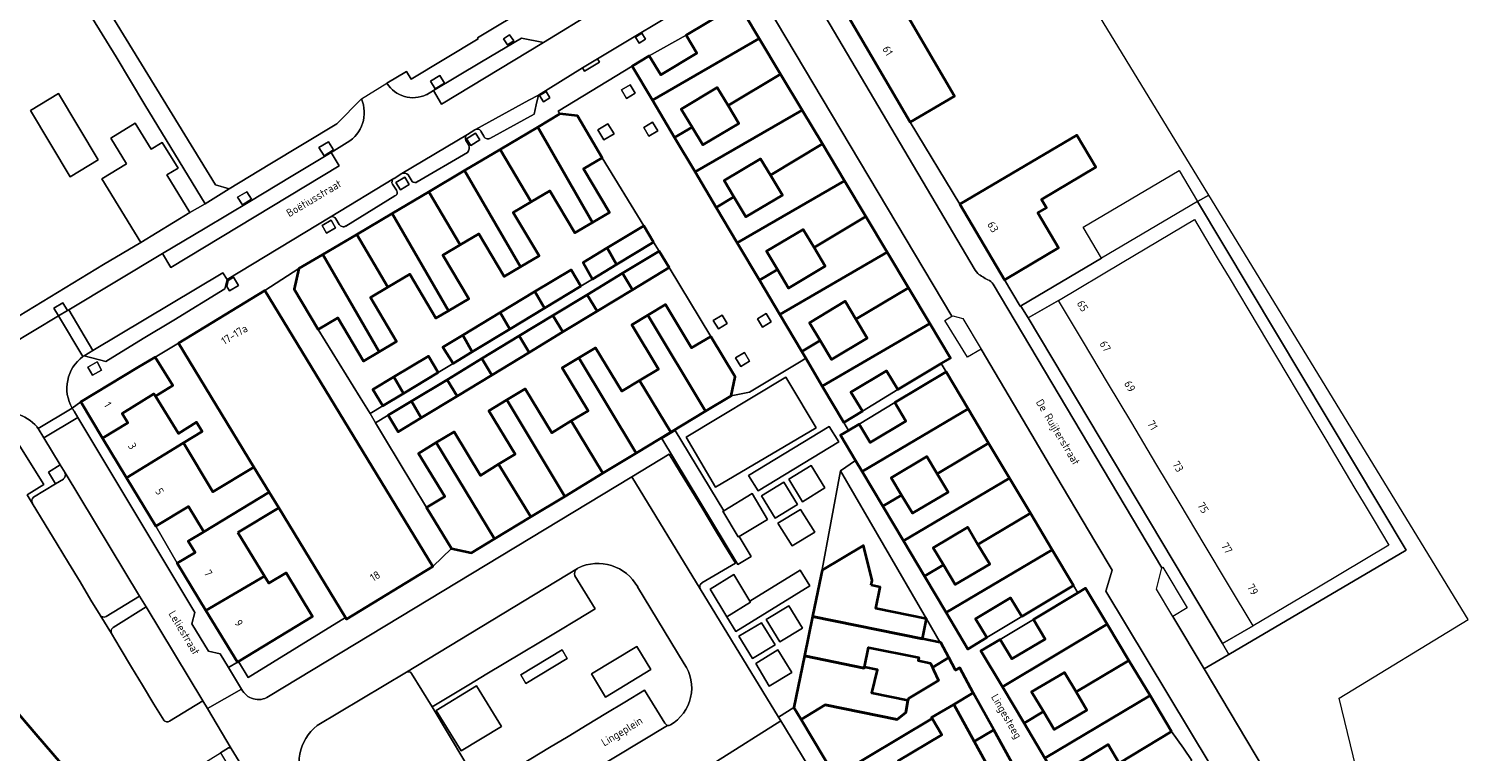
# Model space of a CAD drawing. Header units: metres. Extents: x 129909 to 134295, y 430065 to 433784.
# Tile 17 of 21: x 134040 to 134206, y 433129 to 433211. Entities that reach past the tile are written whole.
import ezdxf
from ezdxf.enums import TextEntityAlignment as Align

# ---------------------------------------------------------------- set-up
doc = ezdxf.new("R2010")
doc.units = ezdxf.units.M
for name, color, linetype, lineweight in [('B-XX-OG-BEBOUWING-GV', 7, 'Continuous', 35), ('B-XX-OG-BEBOUWING-T18', 10, 'Continuous', 18), ('B-XX-OG-TERREIN_CULTUURSCHEIDING-GV', 7, 'Continuous', 18), ('B-XX-OG-TOPOGRAFIE-T18', 10, 'Continuous', 18), ('B-XX-OG-WEG-GV', 7, 'Continuous', 18)]:
    doc.layers.add(name, color=color, linetype=linetype, lineweight=lineweight)
doc.styles.add('NLCS-ISO-M-T18', font='NLCS-ISO.ttf', dxfattribs={"height": 1.8})

msp = doc.modelspace()

# ---------------------------------------------------------------- linework, layer by layer
at = {"layer": 'B-XX-OG-BEBOUWING-GV', "color": 253}
for points in [[(134138.34, 433216.42), (134136.41, 433215.29), (134135.89, 433216.13), (134132.7, 433214.35), (134140.64, 433200.76), (134145.75, 433203.75)], [(134123.33, 433210.37), (134121.69, 433213.11), (134119.69, 433213.59), (134114.95, 433210.75), (134116.18, 433208.68), (134112.04, 433206.21), (134110.73, 433208.4), (134108.76, 433207.2), (134111.08, 433203.31)], [(134119.77, 433202.68), (134125.78, 433206.28), (134123.33, 433210.37), (134111.08, 433203.31), (134113.63, 433199.01), (134115.64, 433200.21), (134114.4, 433202.27), (134118.53, 433204.74)], [(134128.27, 433202.13), (134125.78, 433206.28), (134119.77, 433202.68), (134120.99, 433200.63), (134116.87, 433198.16), (134115.64, 433200.21), (134113.63, 433199.01), (134115.98, 433195.06)], [(134100.48, 433201.72), (134097.94, 433200.21), (134104.22, 433189.26), (134106.15, 433190.41), (134103.18, 433195.41), (134105.34, 433196.69), (134102.49, 433201.5)], [(134124.62, 433194.7), (134130.58, 433198.27), (134128.27, 433202.13), (134115.98, 433195.06), (134118.4, 433190.98), (134120.43, 433192.2), (134119.31, 433194.07), (134123.5, 433196.58)], [(134097.94, 433200.21), (134093.63, 433197.65), (134097.18, 433191.63), (134099.32, 433192.9), (134102.19, 433188.06), (134104.22, 433189.26)], [(134146.35, 433191.35), (134151.48, 433182.68), (134151.63, 433182.77), (134157.68, 433186.35), (134155.31, 433190.35), (134156.28, 433190.93), (134155.7, 433191.91), (134161.95, 433195.61), (134159.77, 433199.29)], [(134093.63, 433197.65), (134089.55, 433195.23), (134095.96, 433184.16), (134098.09, 433185.42), (134095.13, 433190.41), (134097.18, 433191.63)], [(134133.11, 433194.04), (134130.58, 433198.27), (134124.62, 433194.7), (134125.99, 433192.41), (134121.81, 433189.91), (134120.43, 433192.2), (134118.4, 433190.98), (134120.82, 433186.91)], [(134089.55, 433195.23), (134085.44, 433192.79), (134089.04, 433186.68), (134091.17, 433187.95), (134094.08, 433183.04), (134095.96, 433184.16)], [(134085.44, 433192.79), (134081.24, 433190.3), (134087.7, 433179.12), (134090.01, 433180.49), (134087.04, 433185.5), (134089.04, 433186.68)], [(134129.62, 433186.38), (134135.57, 433189.94), (134133.11, 433194.04), (134120.82, 433186.91), (134123.36, 433182.63), (134125.42, 433183.87), (134124.18, 433185.95), (134128.37, 433188.46)], [(134081.24, 433190.3), (134077.17, 433187.89), (134080.73, 433181.83), (134083.26, 433183.33), (134086.26, 433178.27), (134087.7, 433179.12)], [(134138.01, 433185.85), (134135.57, 433189.94), (134129.62, 433186.38), (134130.89, 433184.24), (134126.7, 433181.73), (134125.42, 433183.87), (134123.36, 433182.63), (134125.71, 433178.68)], [(134077.17, 433187.89), (134073.29, 433185.59), (134079.75, 433174.42), (134081.74, 433175.6), (134078.74, 433180.65), (134080.73, 433181.83)], [(134111.22, 433187.01), (134110.09, 433188.88), (134105.89, 433186.34), (134106.98, 433184.44)], [(134105.89, 433186.34), (134103.13, 433184.67), (134104.22, 433182.77), (134106.98, 433184.44)], [(134112.99, 433184.09), (134111.85, 433185.97), (134107.65, 433183.43), (134108.79, 433181.54)], [(134134.42, 433178.16), (134140.46, 433181.77), (134138.01, 433185.85), (134125.71, 433178.68), (134128.22, 433174.45), (134130.32, 433175.7), (134129.09, 433177.76), (134133.2, 433180.22)], [(134073.29, 433185.59), (134070.54, 433183.96), (134069.99, 433181.62), (134072.74, 433176.97), (134075.01, 433178.31), (134077.95, 433173.35), (134079.75, 433174.42)], [(134102.88, 433181.96), (134101.76, 433183.84), (134097.6, 433181.33), (134098.7, 433179.43)], [(134108.79, 433181.54), (134107.65, 433183.43), (134103.59, 433180.97), (134104.74, 433179.08)], [(134056.71, 433175.41), (134065.38, 433161.17), (134067.12, 433158.32), (134068.23, 433156.5), (134075.89, 433143.91), (134075.99, 433143.75), (134085.91, 433149.79), (134066.63, 433181.44)], [(134098.7, 433179.43), (134097.6, 433181.33), (134093.62, 433178.91), (134094.73, 433177.03)], [(134104.74, 433179.08), (134103.59, 433180.97), (134099.68, 433178.6), (134100.82, 433176.71)], [(134142.91, 433177.68), (134140.46, 433181.77), (134134.42, 433178.16), (134135.73, 433175.98), (134131.62, 433173.52), (134130.32, 433175.7), (134128.22, 433174.45), (134128.67, 433173.69), (134130.57, 433170.49)], [(134117.77, 433176.19), (134115.58, 433174.86), (134112.57, 433179.84), (134110.55, 433178.62), (134117.19, 433167.61), (134120.1, 433169.37), (134120.58, 433171.55)], [(134094.73, 433177.03), (134093.62, 433178.91), (134089.33, 433176.32), (134090.42, 433174.42)], [(134100.82, 433176.71), (134099.68, 433178.6), (134095.8, 433176.24), (134096.95, 433174.35)], [(134110.55, 433178.62), (134108.72, 433177.51), (134111.79, 433172.44), (134109.6, 433171.11), (134113.21, 433165.2), (134117.19, 433167.61)], [(134142.91, 433177.68), (134130.57, 433170.49), (134133.06, 433166.3), (134135.17, 433167.59), (134133.86, 433169.79), (134137.94, 433172.23), (134139.23, 433170.08), (134144.21, 433173.06), (134145.29, 433173.7)], [(134089.33, 433176.32), (134087.05, 433174.94), (134088.23, 433173.09), (134090.42, 433174.42)], [(134096.95, 433174.35), (134095.8, 433176.24), (134091.51, 433173.64), (134092.65, 433171.75)], [(134109.6, 433171.11), (134107.58, 433169.89), (134104.56, 433174.88), (134102.63, 433173.71), (134109.22, 433162.78), (134113.21, 433165.2)], [(134054.08, 433169.31), (134056.07, 433170.54), (134054.04, 433173.81), (134052.09, 433172.64), (134045.51, 433168.67), (134048.01, 433164.51), (134050.93, 433166.28), (134050.27, 433167.34), (134053.91, 433169.59)], [(134086.5, 433172.04), (134085.39, 433173.93), (134081.42, 433171.53), (134082.52, 433169.63)], [(134092.65, 433171.75), (134091.51, 433173.64), (134087.53, 433171.22), (134088.68, 433169.34)], [(134102.63, 433173.71), (134100.73, 433172.56), (134103.7, 433167.66), (134101.75, 433166.48), (134105.41, 433160.48), (134109.22, 433162.78)], [(134081.42, 433171.53), (134079.03, 433170.08), (134080.15, 433168.2), (134082.52, 433169.63)], [(134088.68, 433169.34), (134087.53, 433171.22), (134083.44, 433168.74), (134084.58, 433166.85)], [(134147.29, 433167.88), (134144.77, 433172.11), (134138.88, 433168.6), (134140.16, 433166.45), (134136.06, 433164), (134134.79, 433166.12), (134133.59, 433165.4), (134132.67, 433164.84), (134134.38, 433161.96), (134135.13, 433160.7)], [(134054.08, 433169.31), (134053.91, 433169.59), (134050.27, 433167.34), (134050.93, 433166.28), (134048.01, 433164.51), (134050.75, 433159.96), (134057.29, 433163.97), (134059.45, 433165.29), (134058.8, 433166.34), (134056.72, 433165.06)], [(134101.75, 433166.48), (134099.53, 433165.13), (134096.48, 433170.17), (134094.37, 433168.9), (134101.04, 433157.83), (134105.41, 433160.48)], [(134083.44, 433168.74), (134080.78, 433167.14), (134081.92, 433165.24), (134084.58, 433166.85)], [(134094.37, 433168.9), (134092.33, 433167.66), (134095.35, 433162.67), (134093.45, 433161.52), (134097.14, 433155.47), (134101.04, 433157.83)], [(134143.76, 433160.41), (134149.65, 433163.92), (134147.29, 433167.88), (134135.13, 433160.7), (134137.52, 433156.69), (134139.67, 433157.97), (134138.48, 433159.96), (134142.57, 433162.4)], [(134093.45, 433161.52), (134091.35, 433160.24), (134088.33, 433165.23), (134086.3, 433164), (134092.97, 433152.94), (134097.14, 433155.47)], [(134057.29, 433163.97), (134050.75, 433159.96), (134054.11, 433154.39), (134057.88, 433156.66), (134059.63, 433153.76), (134067.12, 433158.32), (134065.38, 433161.17), (134060.68, 433158.34)], [(134086.3, 433164), (134084.26, 433162.76), (134087.26, 433157.81), (134085.19, 433156.56), (134088.05, 433151.85), (134090.33, 433151.34), (134092.97, 433152.94)], [(134152.05, 433159.9), (134149.65, 433163.92), (134143.76, 433160.41), (134145, 433158.32), (134140.92, 433155.89), (134139.67, 433157.97), (134137.52, 433156.69), (134139.89, 433152.71)], [(134148.43, 433152.32), (134154.44, 433155.9), (134152.05, 433159.9), (134139.89, 433152.71), (134142.3, 433148.66), (134144.47, 433149.96), (134143.28, 433151.94), (134147.25, 433154.3)], [(134063.55, 433153.69), (134068.23, 433156.5), (134067.12, 433158.32), (134059.63, 433153.76), (134057.85, 433152.68), (134058.63, 433151.39), (134056.59, 433150.16), (134059.88, 433144.73), (134066.59, 433148.67)], [(134156.94, 433151.69), (134154.44, 433155.9), (134148.43, 433152.32), (134149.78, 433150.06), (134145.82, 433147.7), (134144.47, 433149.96), (134142.3, 433148.66), (134144.77, 433144.5)], [(134136.17, 433147.64), (134136.28, 433148.18), (134135.3, 433152.2), (134130.54, 433149.35), (134130.43, 433148.81), (134129.45, 433144.03), (134142.07, 433141.47), (134142.54, 433143.78), (134136.72, 433144.97), (134137.22, 433147.42)], [(134153.45, 433144.05), (134159.39, 433147.6), (134156.94, 433151.69), (134144.77, 433144.5), (134147.27, 433140.31), (134149.45, 433141.64), (134148.16, 433143.79), (134152.17, 433146.19)], [(134066.59, 433148.67), (134059.88, 433144.73), (134063.48, 433138.8), (134063.6, 433138.87), (134072.11, 433144.04), (134069.07, 433149.05), (134067.09, 433147.85)], [(134163.26, 433143.15), (134160.78, 433147.29), (134159.89, 433146.75), (134154.8, 433143.7), (134156.14, 433141.46), (134152.31, 433139.17), (134150.96, 433141.41), (134148.77, 433140.1), (134151.23, 433135.97)], [(134144.09, 433141.07), (134142.07, 433141.47), (134129.45, 433144.03), (134128.53, 433139.52), (134135.39, 433138.11), (134135.42, 433138.24), (134135.88, 433140.5), (134141.63, 433139.32), (134141.56, 433138.98), (134142.97, 433138.7), (134143.2, 433138.2), (134145.08, 433139.33), (134144.17, 433141.05)], [(134165.74, 433139), (134163.26, 433143.15), (134151.23, 433135.97), (134153.71, 433131.8), (134155.93, 433133.13), (134154.58, 433135.38), (134158.34, 433137.63), (134159.69, 433135.38)], [(134135.42, 433138.24), (134135.39, 433138.11), (134128.53, 433139.52), (134127.32, 433133.6), (134128.13, 433132.24), (134130.9, 433133.9), (134139.17, 433132.21), (134140.14, 433133.02), (134140.4, 433134.41), (134136.27, 433135.25), (134136.91, 433137.94)], [(134128.13, 433132.24), (134132.05, 433125.69), (134143.18, 433132.32), (134143.11, 433132.44), (134145.65, 433133.96), (134147.89, 433135.3), (134146.34, 433138.17), (134145.85, 433137.88), (134145.08, 433139.33), (134143.2, 433138.2), (134143.34, 433137.91), (134143.89, 433136.7), (134140.44, 433134.64), (134140.4, 433134.41), (134140.14, 433133.02), (134139.17, 433132.21), (134130.9, 433133.9)], [(134168.16, 433134.96), (134165.74, 433139), (134159.69, 433135.38), (134160.93, 433133.31), (134157.17, 433131.06), (134155.93, 433133.13), (134153.71, 433131.8), (134156.11, 433127.77)], [(134147.89, 433135.3), (134145.65, 433133.96), (134148, 433129.7), (134150.23, 433131.04)], [(134170.63, 433130.83), (134168.16, 433134.96), (134156.11, 433127.77), (134158.57, 433123.62), (134160.83, 433124.95), (134159.56, 433127.07), (134163.35, 433129.34), (134164.61, 433127.23)], [(134143.18, 433132.32), (134132.05, 433125.69), (134134.48, 433121.62), (134140.58, 433125.27), (134139.26, 433127.48), (134144.28, 433130.48)], [(134150.23, 433131.04), (134148, 433129.7), (134150.26, 433125.6), (134152.54, 433126.85)]]:
    msp.add_lwpolyline(points, close=True, dxfattribs=at)
msp.add_lwpolyline([(134023.73, 433135.57), (134020.96, 433133.2), (134020.89, 433133.49), (134018.14, 433132.88), (134018.24, 433132.46), (134014.59, 433133.7), (134005.48, 433136.71), (134002.03, 433133.78), (134002.11, 433133.69), (134001.98, 433133.61), (134005.95, 433127.2), (134010.67, 433119.43), (134011.61, 433117.92), (134016.95, 433109.23), (134020.03, 433104.24), (134032.35, 433114.57), (134033.92, 433112.74), (134034.35, 433112.24), (134037.62, 433115.04), (134043.58, 433120.16), (134046.88, 433122.99), (134040.41, 433130.52), (134037.54, 433133.87), (134037.73, 433134.03)], dxfattribs=at)
at = {"layer": 'B-XX-OG-TERREIN_CULTUURSCHEIDING-GV', "color": 253}
for points in [[(134023.8, 433250), (134049.59, 433208.25), (134052.85, 433202.77), (134059.77, 433191.4), (134062.52, 433193.12), (134060.99, 433193.59), (134026.38, 433250)], [(134038.46, 433178.53), (134048.12, 433184.43), (134052.39, 433186.96), (134047.95, 433194.25), (134050.77, 433195.97), (134048.96, 433198.94), (134051.76, 433200.65), (134053.58, 433197.66), (134054.87, 433198.44), (134056.67, 433195.5), (134055.39, 433194.72), (134058.03, 433190.39), (134059.77, 433191.4), (134052.85, 433202.77), (134049.59, 433208.25), (134023.8, 433250)], [(134026.38, 433250), (134060.99, 433193.59), (134062.52, 433193.12), (134067.22, 433195.95), (134074.87, 433200.58), (134077.7, 433203.46), (134080.63, 433205.23), (134082.88, 433206.58), (134083.4, 433205.72), (134091.1, 433210.34), (134091.02, 433210.46), (134097.22, 433214.15)], [(134138.34, 433216.42), (134145.75, 433203.75), (134140.64, 433200.76), (134146.35, 433191.35), (134159.77, 433199.29), (134161.95, 433195.61), (134155.7, 433191.91), (134156.28, 433190.93), (134155.31, 433190.35), (134157.68, 433186.35), (134151.63, 433182.77), (134151.48, 433182.68), (134153.28, 433179.64), (134153.33, 433179.67), (134153.42, 433179.72), (134162.61, 433185.16), (134160.5, 433188.72), (134171.51, 433195.23), (134173.62, 433191.66), (134174.91, 433192.41), (134151.2, 433231.24)], [(134204.64, 433143.71), (134174.91, 433192.41), (134173.62, 433191.66), (134197.53, 433151.66), (134177.21, 433139.7), (134177.12, 433139.64), (134174.36, 433138.02), (134185.12, 433119.98)], [(134039.96, 433157.05), (134039.36, 433157.99), (134041.29, 433159.18), (134038.15, 433164.2), (134036.27, 433163.07), (134022.01, 433154.28), (133997.78, 433139.46), (133996.4, 433138.61), (133997.7, 433136.49), (134000.42, 433132.04), (134004.62, 433125.23), (134006.85, 433121.51), (134018.17, 433103.18), (134019.06, 433101.75), (134055.87, 433124.86), (134061.53, 433128.39), (134062.45, 433128.96)], [(134043.15, 433161.46), (134041.83, 433160.61), (134042.62, 433159.27), (134043.52, 433159.82)], [(134043.71, 433160.54), (134043.15, 433161.46)], [(134055.03, 433132.15), (134053.91, 433134), (134052.61, 433136.16), (134051.35, 433138.24), (134050.05, 433140.4), (134049.04, 433142.09), (134047.74, 433144.2), (134046.69, 433145.93), (134045.43, 433148.01), (134044.11, 433150.19), (134042.81, 433152.34), (134041.45, 433154.6), (134039.96, 433157.05)], [(134102.55, 433149.6), (134102.48, 433149.56)], [(134102.19, 433148.7), (134104.51, 433144.93), (134102.37, 433143.64), (134100.34, 433142.41), (134098.24, 433141.15), (134096.07, 433139.84), (134094.07, 433138.64), (134092.11, 433137.46), (134090.02, 433136.2), (134087.92, 433134.94), (134085.83, 433133.68), (134091.46, 433124.28), (134092.77, 433125.07), (134094.9, 433126.36), (134097.13, 433127.71), (134099.28, 433129), (134101.41, 433130.29), (134103.6, 433131.61)], [(134114.73, 433138.63), (134109.39, 433147.44)], [(134189.58, 433082.92), (134199.52, 433071.07), (134200.49, 433070.11), (134202, 433067.65), (134206.35, 433066.78), (134189.87, 433134.69), (134204.64, 433143.71)], [(134037.73, 433134.03), (134037.54, 433133.87), (134040.41, 433130.52), (134046.88, 433122.99), (134043.58, 433120.16), (134037.62, 433115.04), (134034.35, 433112.24), (134033.92, 433112.74), (134032.35, 433114.57), (134020.03, 433104.24), (134016.95, 433109.23), (134011.61, 433117.92), (134010.67, 433119.43), (134005.95, 433127.2), (134001.98, 433133.61), (134002.11, 433133.69), (134002.03, 433133.78), (134005.48, 433136.71), (134014.59, 433133.7), (134018.24, 433132.46), (134018.14, 433132.88), (134020.89, 433133.49), (134020.96, 433133.2), (134023.73, 433135.57)], [(134062.78, 433128.9), (134060.06, 433133.47), (134059.53, 433134.37), (134055.71, 433132.04)], [(134103.6, 433131.61), (134105.76, 433132.92), (134107.91, 433134.22), (134110.18, 433135.6), (134112.52, 433131.8)]]:
    msp.add_lwpolyline(points, dxfattribs=at)
for points in [[(134095.18, 433210.1), (134094.71, 433210.8), (134094.01, 433210.33), (134094.48, 433209.63)], [(134109.58, 433209.84), (134110.3, 433210.29), (134109.87, 433210.97), (134109.15, 433210.52)], [(134114.95, 433210.75), (134110.73, 433208.4), (134112.04, 433206.21), (134116.18, 433208.68)], [(134087.23, 433205.25), (134086.7, 433206.13), (134085.64, 433205.49), (134086.17, 433204.61)], [(134098.58, 433203.12), (134099.32, 433203.57), (134098.88, 433204.29), (134098.14, 433203.84)], [(134107.55, 433204.48), (134108.13, 433203.5), (134109.11, 433204.08), (134108.53, 433205.06)], [(134119.77, 433202.68), (134118.53, 433204.74), (134114.4, 433202.27), (134115.64, 433200.21), (134116.87, 433198.16), (134120.99, 433200.63)], [(134044.29, 433194.51), (134047.53, 433196.45), (134042.98, 433204.06), (134039.74, 433202.12)], [(134044.29, 433194.51), (134039.74, 433202.12), (134042.98, 433204.06), (134047.53, 433196.45)], [(134111.1, 433200.77), (134110.11, 433200.17), (134110.69, 433199.18), (134111.69, 433199.79)], [(134052.39, 433186.96), (134058.03, 433190.39), (134055.39, 433194.72), (134056.67, 433195.5), (134054.87, 433198.44), (134053.58, 433197.66), (134051.76, 433200.65), (134048.96, 433198.94), (134050.77, 433195.97), (134047.95, 433194.25)], [(134090.81, 433199.51), (134089.78, 433198.84), (134090.27, 433198.09), (134091.3, 433198.75)], [(134105.99, 433200.58), (134104.83, 433199.89), (134105.52, 433198.74), (134106.68, 433199.43)], [(134073.92, 433198.53), (134072.84, 433197.86), (134073.42, 433196.92), (134074.51, 433197.59)], [(134105.89, 433186.34), (134110.09, 433188.88), (134105.34, 433196.69), (134103.18, 433195.41), (134106.15, 433190.41), (134104.22, 433189.26), (134102.19, 433188.06), (134099.32, 433192.9), (134097.18, 433191.63), (134095.13, 433190.41), (134098.09, 433185.42), (134095.96, 433184.16), (134094.08, 433183.04), (134091.17, 433187.95), (134089.04, 433186.68), (134087.04, 433185.5), (134090.01, 433180.49), (134087.7, 433179.12), (134086.26, 433178.27), (134083.26, 433183.33), (134080.73, 433181.83), (134078.74, 433180.65), (134081.74, 433175.6), (134079.75, 433174.42), (134077.95, 433173.35), (134075.01, 433178.31), (134072.74, 433176.97), (134077.55, 433169.19), (134078.7, 433167.32), (134080.15, 433168.2), (134079.03, 433170.08), (134081.42, 433171.53), (134085.39, 433173.93), (134086.5, 433172.04), (134088.23, 433173.09), (134087.05, 433174.94), (134089.33, 433176.32), (134093.62, 433178.91), (134097.6, 433181.33), (134101.76, 433183.84), (134102.88, 433181.96), (134104.22, 433182.77), (134103.13, 433184.67)], [(134124.62, 433194.7), (134123.5, 433196.58), (134119.31, 433194.07), (134120.43, 433192.2), (134121.81, 433189.91), (134125.99, 433192.41)], [(134082.19, 433193), (134083.2, 433193.62), (134082.67, 433194.47), (134081.67, 433193.86)], [(134065.09, 433191.92), (134064.55, 433192.79), (134063.51, 433192.15), (134064.05, 433191.27)], [(134173.62, 433191.66), (134162.61, 433185.16), (134153.42, 433179.72), (134153.33, 433179.67), (134154.17, 433178.3), (134157.67, 433180.29), (134164.98, 433184.66), (134173.25, 433189.6), (134175.03, 433186.62), (134176.1, 433184.83), (134177.23, 433182.93), (134180.56, 433177.35), (134181.64, 433175.55), (134182.78, 433173.64), (134186.11, 433168.05), (134187.18, 433166.27), (134188.32, 433164.36), (134191.67, 433158.75), (134192.72, 433156.99), (134193.88, 433155.04), (134195.57, 433152.22), (134187.3, 433147.28), (134179.99, 433142.96), (134176.46, 433140.95), (134177.21, 433139.7), (134197.53, 433151.66)], [(134074.75, 433188.65), (134074.23, 433189.53), (134073.2, 433188.93), (134073.72, 433188.05)], [(134129.62, 433186.38), (134128.37, 433188.46), (134124.18, 433185.95), (134125.42, 433183.87), (134126.7, 433181.73), (134130.89, 433184.24)], [(134103.59, 433180.97), (134107.65, 433183.43), (134111.85, 433185.97), (134111.22, 433187.01), (134106.98, 433184.44), (134104.22, 433182.77), (134102.88, 433181.96), (134098.7, 433179.43), (134094.73, 433177.03), (134090.42, 433174.42), (134088.23, 433173.09), (134086.5, 433172.04), (134082.52, 433169.63), (134080.15, 433168.2), (134078.7, 433167.32), (134079.32, 433166.25), (134080.78, 433167.14), (134083.44, 433168.74), (134087.53, 433171.22), (134091.51, 433173.64), (134095.8, 433176.24), (134099.68, 433178.6)], [(134102.63, 433173.71), (134104.56, 433174.88), (134107.58, 433169.89), (134109.6, 433171.11), (134111.79, 433172.44), (134108.72, 433177.51), (134110.55, 433178.62), (134112.57, 433179.84), (134115.58, 433174.86), (134117.77, 433176.19), (134112.99, 433184.09), (134108.79, 433181.54), (134104.74, 433179.08), (134100.82, 433176.71), (134096.95, 433174.35), (134092.65, 433171.75), (134088.68, 433169.34), (134084.58, 433166.85), (134081.92, 433165.24), (134080.78, 433167.14), (134079.32, 433166.25), (134080.47, 433164.36), (134085.19, 433156.56), (134087.26, 433157.81), (134084.26, 433162.76), (134086.3, 433164), (134088.33, 433165.23), (134091.35, 433160.24), (134093.45, 433161.52), (134095.35, 433162.67), (134092.33, 433167.66), (134094.37, 433168.9), (134096.48, 433170.17), (134099.53, 433165.13), (134101.75, 433166.48), (134103.7, 433167.66), (134100.73, 433172.56)], [(134062.56, 433181.42), (134063.59, 433182.03), (134063.05, 433182.97), (134062.42, 433182.61), (134062.26, 433181.93)], [(134043.46, 433180.04), (134042.44, 433179.43), (134042.97, 433178.53), (134043.98, 433179.14)], [(134134.42, 433178.16), (134133.2, 433180.22), (134129.09, 433177.76), (134130.32, 433175.7), (134131.62, 433173.52), (134135.73, 433175.98)], [(134168.84, 433161.61), (134166.07, 433166.25), (134163.29, 433170.89), (134160.52, 433175.53), (134157.67, 433180.29), (134154.17, 433178.3), (134176.46, 433140.95), (134179.99, 433142.96), (134177.16, 433147.69), (134174.39, 433152.33), (134171.61, 433156.97)], [(134119.07, 433178.63), (134118.05, 433178.02), (134118.66, 433177.05), (134119.65, 433177.67)], [(134123.14, 433178.21), (134123.73, 433177.23), (134124.7, 433177.84), (134124.13, 433178.81)], [(134056.71, 433175.41), (134054.04, 433173.81), (134056.07, 433170.54), (134054.08, 433169.31), (134056.72, 433165.06), (134058.8, 433166.34), (134059.45, 433165.29), (134057.29, 433163.97), (134060.68, 433158.34), (134065.38, 433161.17)], [(134121.64, 433174.32), (134120.63, 433173.71), (134121.23, 433172.75), (134122.22, 433173.33)], [(134046.85, 433171.73), (134047.91, 433172.32), (134047.39, 433173.25), (134046.33, 433172.66)], [(134139.23, 433170.08), (134137.94, 433172.23), (134133.86, 433169.79), (134135.17, 433167.59)], [(134138.88, 433168.6), (134134.79, 433166.12), (134136.06, 433164), (134140.16, 433166.45)], [(134132.67, 433160.74), (134130.43, 433148.81), (134130.54, 433149.35), (134135.3, 433152.2), (134136.28, 433148.18), (134136.17, 433147.64), (134137.22, 433147.42), (134136.72, 433144.97), (134142.54, 433143.78)], [(134143.76, 433160.41), (134142.57, 433162.4), (134138.48, 433159.96), (134139.67, 433157.97), (134140.92, 433155.89), (134145, 433158.32)], [(134059.63, 433153.76), (134057.88, 433156.66), (134054.11, 433154.39), (134056.59, 433150.16), (134058.63, 433151.39), (134057.85, 433152.68)], [(134068.23, 433156.5), (134063.55, 433153.69), (134066.59, 433148.67), (134067.09, 433147.85), (134069.07, 433149.05), (134072.11, 433144.04), (134063.6, 433138.87), (134064.72, 433137.04), (134075.89, 433143.91)], [(134148.43, 433152.32), (134147.25, 433154.3), (134143.28, 433151.94), (134144.47, 433149.96), (134145.82, 433147.7), (134149.78, 433150.06)], [(134153.45, 433144.05), (134152.17, 433146.19), (134148.16, 433143.79), (134149.45, 433141.64)], [(134142.54, 433143.78), (134142.07, 433141.47), (134144.09, 433141.07)], [(134154.8, 433143.7), (134150.96, 433141.41), (134152.31, 433139.17), (134156.14, 433141.46)], [(134095.99, 433137.33), (134100.73, 433140.21), (134101.32, 433139.24), (134096.58, 433136.37)], [(134095.99, 433137.33), (134096.58, 433136.37), (134101.32, 433139.24), (134100.73, 433140.21)], [(134110.91, 433137.95), (134105.7, 433134.8), (134104.1, 433137.45), (134109.31, 433140.6)], [(134110.91, 433137.95), (134109.31, 433140.6), (134104.1, 433137.45), (134105.7, 433134.8)], [(134143.34, 433137.91), (134143.2, 433138.2), (134142.97, 433138.7), (134141.56, 433138.98), (134141.63, 433139.32), (134135.88, 433140.5), (134135.42, 433138.24), (134136.91, 433137.94), (134136.27, 433135.25), (134140.4, 433134.41), (134140.44, 433134.64), (134143.89, 433136.7)], [(134159.69, 433135.38), (134158.34, 433137.63), (134154.58, 433135.38), (134155.93, 433133.13), (134157.17, 433131.06), (134160.93, 433133.31)], [(134090.92, 433136.07), (134093.77, 433131.42), (134089.14, 433128.61), (134086.29, 433133.26)], [(134090.92, 433136.07), (134086.29, 433133.26), (134089.14, 433128.61), (134093.77, 433131.42)], [(134148, 433129.7), (134145.65, 433133.96), (134143.11, 433132.44), (134143.18, 433132.32), (134144.28, 433130.48), (134139.26, 433127.48), (134140.58, 433125.27), (134141.8, 433123.23), (134146.83, 433126.24), (134147.97, 433124.34), (134150.26, 433125.6)], [(134172.95, 433127.5), (134172.01, 433128.93), (134170.63, 433130.83), (134164.61, 433127.23), (134163.35, 433129.34), (134159.56, 433127.07), (134160.83, 433124.95), (134158.57, 433123.62), (134160.45, 433120.15)]]:
    msp.add_lwpolyline(points, close=True, dxfattribs=at)
for centre, radius, start, end in [((134043.19, 433160.29), 0.57, 304.3417, 25.716), ((134102.9, 433148.94), 0.748, 124.224, 198.6255), ((134104.83, 433144.91), 5.22, 29.0219, 115.9254), ((134110.67, 433135.85), 4.92, 300.1626, 34.3501), ((134113.02, 433132.1), 0.59, 211.4017, 251.1448), ((134112.92, 433131.98), 0.447, 258.7997, 300.6554)]:
    msp.add_arc(centre, radius, start, end, dxfattribs=at)
at = {"layer": 'B-XX-OG-TERREIN_CULTUURSCHEIDING-GV', "color": 253, "extrusion": (0, 0, -1)}
for centre, radius, start, end in [((-134055.43, 433132.44), 0.491, 234.3902, 324.6427), ((-134062.56, 433128.67), 0.311, 67.822, 133.3964)]:
    msp.add_arc(centre, radius, start, end, dxfattribs=at)
at = {"layer": 'B-XX-OG-WEG-GV', "color": 253}
for points in [[(134116.31, 433226.77), (134115.97, 433227.34), (134115.67, 433227.85), (134115.33, 433228.41), (134113.53, 433226.91), (134114.8, 433224.78), (134108.19, 433220.82), (134099.61, 433215.69), (134097.55, 433214.36), (134097.55, 433214.35), (134097.22, 433214.15), (134091.02, 433210.46), (134091.1, 433210.34), (134083.4, 433205.72), (134082.88, 433206.58), (134080.63, 433205.23)], [(134085.17, 433203.92), (134085.96, 433204.4), (134091.49, 433207.69), (134096.08, 433210.42), (134098.59, 433209.91), (134104.61, 433213.57), (134105.27, 433216.05), (134110.94, 433219.48)], [(134113.28, 433218.82), (134104.61, 433213.57), (134098.59, 433209.91), (134086.9, 433202.83), (134085.96, 433204.4), (134085.17, 433203.92)], [(134090.78, 433199.93), (134096.92, 433203.28), (134098.03, 433203.88), (134103.08, 433206.99), (134104.78, 433208.03), (134116.16, 433214.89), (134113.66, 433219.04)], [(134148.41, 433183.41), (134148.11, 433183.79), (134127.88, 433218.05), (134123.42, 433215.62), (134123.55, 433215.37), (134124.26, 433214.08), (134145.42, 433178.5), (134145.53, 433178.53), (134146.69, 433178.24), (134148.78, 433174.72), (134154.61, 433164.88), (134156.64, 433161.46), (134161.95, 433152.5), (134163.81, 433149.36), (134163.11, 433146.94), (134177.45, 433123.13), (134180.38, 433118.37)], [(134153.33, 433179.67), (134153.28, 433179.64), (134151.48, 433182.68), (134146.35, 433191.35), (134140.64, 433200.76), (134132.7, 433214.35), (134130.03, 433218.91), (134127.88, 433218.05), (134148.11, 433183.79), (134148.41, 433183.41)], [(134117.62, 433215.77), (134117.28, 433215.57), (134116.16, 433214.89), (134104.78, 433208.03), (134105.01, 433207.64), (134103.31, 433206.61), (134103.08, 433206.99), (134098.03, 433203.88), (134097.76, 433202.76), (134097.52, 433201.68), (134092.42, 433198.88)], [(134044.53, 433167.95), (134045.51, 433168.67), (134052.09, 433172.64), (134054.04, 433173.81), (134056.71, 433175.41), (134066.63, 433181.44), (134070.54, 433183.96), (134073.29, 433185.59), (134077.17, 433187.89), (134081.24, 433190.3), (134085.44, 433192.79), (134089.55, 433195.23), (134093.63, 433197.65), (134097.94, 433200.21), (134100.48, 433201.72), (134100.28, 433202.04), (134108.76, 433207.2), (134110.73, 433208.4), (134114.95, 433210.75), (134119.69, 433213.59)], [(134121.69, 433213.11), (134123.33, 433210.37), (134125.78, 433206.28), (134128.27, 433202.13), (134130.58, 433198.27), (134133.11, 433194.04), (134135.57, 433189.94), (134138.01, 433185.85), (134140.46, 433181.77), (134142.91, 433177.68), (134145.29, 433173.7), (134144.21, 433173.06), (134144.77, 433172.11), (134147.29, 433167.88), (134149.65, 433163.92), (134152.05, 433159.9), (134154.44, 433155.9), (134156.94, 433151.69), (134159.39, 433147.6), (134159.89, 433146.75), (134160.78, 433147.29), (134163.26, 433143.15), (134165.74, 433139), (134168.16, 433134.96), (134170.63, 433130.83), (134172.01, 433128.93), (134172.95, 433127.5)], [(134177.45, 433123.13), (134163.11, 433146.94), (134163.81, 433149.36), (134161.95, 433152.5), (134156.64, 433161.46), (134154.61, 433164.88), (134148.78, 433174.72), (134147.24, 433173.82), (134144.63, 433178.02), (134145.42, 433178.5), (134124.26, 433214.08)], [(134077.7, 433203.46), (134074.87, 433200.58), (134067.22, 433195.95), (134062.52, 433193.12), (134059.77, 433191.4), (134058.03, 433190.39), (134052.39, 433186.96), (134048.12, 433184.43), (134038.46, 433178.53)], [(134098.03, 433203.88), (134096.92, 433203.28), (134090.78, 433199.93)], [(134092.42, 433198.88), (134097.52, 433201.68), (134097.76, 433202.76), (134098.03, 433203.88)], [(134076.08, 433198.42), (134074.24, 433197.28), (134075.14, 433195.76), (134055.86, 433184.11), (134054.91, 433185.69), (134044.13, 433179.23), (134046.9, 433174.56), (134061.81, 433183.48), (134062.3, 433182.7), (134074.11, 433189.87), (134081.42, 433194.29), (134081.42, 433194.29), (134081.47, 433194.32), (134082.34, 433194.87), (134089.87, 433199.34)], [(134089.87, 433199.34), (134082.34, 433194.87)], [(134089.87, 433199.34), (134090.71, 433199.9)], [(134090.71, 433199.9), (134089.87, 433199.34)], [(134091.42, 433199.73), (134091.76, 433199.16)], [(134091.76, 433199.16), (134091.42, 433199.73)], [(134037.37, 433175.17), (134042.97, 433178.53), (134042.44, 433179.43), (134043.46, 433180.04), (134043.98, 433179.14), (134044.13, 433179.23), (134054.91, 433185.69), (134059.8, 433188.62), (134064.9, 433191.68), (134069.65, 433194.53), (134074.24, 433197.28), (134076.08, 433198.42)], [(134090.01, 433198.13), (134089.7, 433198.66)], [(134089.7, 433198.66), (134090.01, 433198.13)], [(134084.12, 433193.94), (134089.86, 433197.3)], [(134089.86, 433197.3), (134084.12, 433193.94)], [(134081.42, 433194.29), (134074.11, 433189.87)], [(134082.34, 433194.87), (134081.47, 433194.32), (134081.42, 433194.29), (134081.42, 433194.29)], [(134083.06, 433194.72), (134083.51, 433193.97)], [(134083.51, 433193.97), (134083.06, 433194.72)], [(134081.73, 433192.96), (134081.28, 433193.64)], [(134081.28, 433193.64), (134081.73, 433192.96)], [(134075.91, 433188.85), (134081.53, 433192.3)], [(134081.53, 433192.3), (134075.91, 433188.85)], [(134074.11, 433189.87), (134062.3, 433182.7), (134062.06, 433181.63), (134056.18, 433178.06), (134052.67, 433175.93), (134048.38, 433173.32), (134045.9, 433173.96), (134045.83, 433173.92), (134045.77, 433173.87)], [(134074.77, 433189.69), (134075.17, 433189.04)], [(134075.17, 433189.04), (134074.77, 433189.69)], [(134174.36, 433138.02), (134170.77, 433144.05), (134168.9, 433147.19), (134169.5, 433149.64), (134150.18, 433182.19)], [(134150.18, 433182.19), (134169.5, 433149.64), (134169.63, 433149.69), (134172.43, 433145.03), (134170.77, 433144.05), (134174.36, 433138.02), (134177.12, 433139.64), (134177.21, 433139.7), (134176.46, 433140.95), (134154.17, 433178.3), (134153.33, 433179.67)], [(134045.77, 433173.87), (134042.97, 433178.53), (134037.37, 433175.17), (134034.29, 433173.28), (134033.26, 433172.65), (134032.4, 433172.11), (134035.37, 433167.28)], [(134116.58, 433147.22), (134125.53, 433132.51), (134127.32, 433133.6), (134128.53, 433139.52), (134129.45, 433144.03), (134130.43, 433148.81), (134132.67, 433160.74), (134134.38, 433161.96), (134132.67, 433164.84), (134133.59, 433165.4), (134133.06, 433166.3), (134130.57, 433170.49), (134128.67, 433173.69), (134128.16, 433173.33), (134122.23, 433169.77), (134120.1, 433169.37), (134117.19, 433167.61), (134113.21, 433165.2), (134109.22, 433162.78), (134105.41, 433160.48), (134101.04, 433157.83), (134097.14, 433155.47), (134092.97, 433152.94), (134090.33, 433151.34), (134088.05, 433151.85), (134085.91, 433149.79), (134075.99, 433143.75), (134075.89, 433143.91), (134064.72, 433137.04), (134063.6, 433138.87), (134063.48, 433138.8), (134062.46, 433138.18), (134063.97, 433135.71)], [(134040.49, 433165.82), (134040.63, 433165.6), (134044.53, 433167.95)], [(134044.53, 433167.95), (134040.63, 433165.6), (134041.28, 433164.53), (134045.18, 433166.88)], [(134054.11, 433154.39), (134050.75, 433159.96), (134048.01, 433164.51), (134045.51, 433168.67), (134044.53, 433167.95)], [(134044.75, 433167.61), (134045.18, 433166.88), (134058.61, 433144.5), (134058.26, 433143.19), (134060.16, 433140.08), (134061.49, 433139.76), (134062.46, 433138.18), (134063.48, 433138.8), (134059.88, 433144.73), (134056.59, 433150.16), (134054.11, 433154.39)], [(134045.18, 433166.88), (134044.75, 433167.61)], [(134040.09, 433157.73), (134042.62, 433159.27), (134041.83, 433160.61), (134043.15, 433161.46), (134041.28, 433164.53), (134040.63, 433165.6), (134040.49, 433165.82)], [(134021.53, 433155.19), (134035.73, 433163.88), (134036.27, 433163.07), (134038.15, 433164.2), (134041.29, 433159.18), (134039.36, 433157.99), (134039.96, 433157.05)], [(134116.86, 433156.35), (134115.59, 433158.43), (134114.32, 433160.52), (134113.02, 433162.66), (134108.73, 433160.06), (134116.58, 433147.22)], [(134108.73, 433160.06), (134113.02, 433162.66), (134114.32, 433160.52), (134115.59, 433158.43), (134116.86, 433156.35), (134118.22, 433154.11), (134119.33, 433152.27), (134120.61, 433150.17), (134116.75, 433147.89)], [(134156.11, 433127.77), (134153.71, 433131.8), (134151.23, 433135.97), (134148.77, 433140.1), (134150.96, 433141.41), (134154.8, 433143.7), (134159.89, 433146.75), (134159.39, 433147.6), (134153.45, 433144.05), (134149.45, 433141.64), (134147.27, 433140.31), (134144.77, 433144.5), (134142.3, 433148.66), (134139.89, 433152.71), (134137.52, 433156.69), (134135.13, 433160.7), (134134.38, 433161.96), (134132.67, 433160.74), (134142.54, 433143.78), (134144.09, 433141.07), (134144.17, 433141.05), (134145.08, 433139.33), (134145.85, 433137.88), (134146.34, 433138.17), (134147.89, 433135.3), (134150.23, 433131.04), (134152.54, 433126.85)], [(134043.52, 433159.82), (134042.62, 433159.27), (134040.09, 433157.73)], [(134048.44, 433144.05), (134052.26, 433146.39), (134043.71, 433160.54)], [(134081.91, 433112.85), (134085.21, 433107.37), (134118.42, 433127.4), (134125.8, 433132.07), (134125.53, 433132.51), (134116.58, 433147.22), (134108.73, 433160.06), (134067.04, 433134.85)], [(134067.04, 433134.85), (134108.73, 433160.06)], [(134039.96, 433157.05), (134041.45, 433154.6), (134042.81, 433152.34), (134044.11, 433150.19), (134045.43, 433148.01), (134046.69, 433145.93), (134047.74, 433144.2)], [(134116.75, 433147.89), (134120.61, 433150.17), (134119.33, 433152.27), (134118.22, 433154.11), (134116.86, 433156.35)], [(134072.65, 433131.54), (134082.89, 433137.66), (134102.48, 433149.56), (134102.55, 433149.6)], [(134102.48, 433149.56), (134082.89, 433137.66)], [(134083.46, 433137.52), (134085.83, 433133.68), (134087.92, 433134.94), (134090.02, 433136.2), (134092.11, 433137.46), (134094.07, 433138.64), (134096.07, 433139.84), (134098.24, 433141.15), (134100.34, 433142.41), (134102.37, 433143.64), (134104.51, 433144.93), (134102.19, 433148.7)], [(134109.39, 433147.44), (134114.73, 433138.63)], [(134053.01, 433145.14), (134052.26, 433146.39), (134048.44, 433144.05)], [(134047.74, 433144.2), (134049.04, 433142.09)], [(134053.01, 433145.14), (134049.23, 433142.77)], [(134049.23, 433142.77), (134053.01, 433145.14)], [(134055.71, 433132.04), (134059.53, 433134.37), (134053.01, 433145.14)], [(134049.04, 433142.09), (134050.05, 433140.4), (134051.35, 433138.24), (134052.61, 433136.16), (134053.91, 433134), (134055.03, 433132.15)], [(134082.89, 433137.66), (134072.65, 433131.54)], [(134085.83, 433133.68), (134083.46, 433137.52)], [(134185.12, 433119.98), (134174.36, 433138.02)], [(134063.97, 433135.71), (134060.06, 433133.47), (134062.78, 433128.9), (134067.58, 433121.05), (134072.85, 433112.34), (134077.15, 433114.95), (134071.37, 433124.49)], [(134112.52, 433131.8), (134110.18, 433135.6), (134107.91, 433134.22), (134105.76, 433132.92), (134103.6, 433131.61), (134101.41, 433130.29), (134099.28, 433129), (134097.13, 433127.71), (134094.9, 433126.36), (134092.77, 433125.07), (134091.46, 433124.28), (134090.74, 433123.84), (134088.98, 433122.78), (134088.71, 433122.61), (134086.73, 433121.42), (134084.74, 433120.21), (134082.83, 433119.05), (134080.66, 433117.74), (134082.98, 433113.88)], [(134082.98, 433113.88), (134080.66, 433117.74), (134082.83, 433119.05), (134084.74, 433120.21), (134086.73, 433121.42), (134088.71, 433122.61), (134088.98, 433122.78), (134090.74, 433123.84), (134091.46, 433124.28), (134085.83, 433133.68)], [(134112.83, 433131.55), (134083.01, 433113.54)], [(134083.01, 433113.54), (134112.83, 433131.55)], [(134125.8, 433132.07), (134118.42, 433127.4)], [(134124.64, 433125.88), (134136.11, 433107.04), (134141.7, 433098.94), (134145.4, 433101.22), (134141.57, 433106.14), (134125.8, 433132.07)], [(134062.45, 433128.96), (134061.53, 433128.39), (134064.2, 433123.99), (134064.08, 433123.92), (134071.98, 433110.89), (134072.01, 433110.91), (134073.02, 433109.25), (134073.89, 433107.87)], [(134067.58, 433121.05), (134062.78, 433128.9)]]:
    msp.add_lwpolyline(points, dxfattribs=at)
for points in [[(134095.18, 433210.1), (134094.48, 433209.63), (134094.01, 433210.33), (134094.71, 433210.8)], [(134109.58, 433209.84), (134109.15, 433210.52), (134109.87, 433210.97), (134110.3, 433210.29)], [(134098.59, 433209.91), (134096.08, 433210.42), (134091.49, 433207.69), (134085.96, 433204.4), (134086.9, 433202.83)], [(134104.78, 433208.03), (134103.08, 433206.99), (134103.31, 433206.61), (134105.01, 433207.64)], [(134087.23, 433205.25), (134086.17, 433204.61), (134085.64, 433205.49), (134086.7, 433206.13)], [(134118.4, 433190.98), (134115.98, 433195.06), (134113.63, 433199.01), (134111.08, 433203.31), (134108.76, 433207.2), (134100.28, 433202.04), (134100.48, 433201.72), (134102.49, 433201.5), (134105.34, 433196.69), (134110.09, 433188.88), (134111.22, 433187.01), (134111.85, 433185.97), (134112.99, 433184.09), (134117.77, 433176.19), (134120.58, 433171.55), (134120.1, 433169.37), (134122.23, 433169.77), (134128.16, 433173.33), (134128.67, 433173.69), (134128.22, 433174.45), (134125.71, 433178.68), (134123.36, 433182.63), (134120.82, 433186.91)], [(134098.58, 433203.12), (134098.14, 433203.84), (134098.88, 433204.29), (134099.32, 433203.57)], [(134108.13, 433203.5), (134107.55, 433204.48), (134108.53, 433205.06), (134109.11, 433204.08)], [(134110.69, 433199.18), (134110.11, 433200.17), (134111.1, 433200.77), (134111.69, 433199.79)], [(134090.81, 433199.51), (134091.3, 433198.75), (134090.27, 433198.09), (134089.78, 433198.84)], [(134106.68, 433199.43), (134105.52, 433198.74), (134104.83, 433199.89), (134105.99, 433200.58)], [(134074.51, 433197.59), (134073.42, 433196.92), (134072.84, 433197.86), (134073.92, 433198.53)], [(134075.14, 433195.76), (134074.24, 433197.28), (134069.65, 433194.53), (134064.9, 433191.68), (134059.8, 433188.62), (134054.91, 433185.69), (134055.86, 433184.11)], [(134082.19, 433193), (134081.67, 433193.86), (134082.67, 433194.47), (134083.2, 433193.62)], [(134065.09, 433191.92), (134064.05, 433191.27), (134063.51, 433192.15), (134064.55, 433192.79)], [(134074.75, 433188.65), (134073.72, 433188.05), (134073.2, 433188.93), (134074.23, 433189.53)], [(134056.18, 433178.06), (134062.06, 433181.63), (134062.3, 433182.7), (134061.81, 433183.48), (134046.9, 433174.56), (134045.9, 433173.96), (134048.38, 433173.32), (134052.67, 433175.93)], [(134062.56, 433181.42), (134062.26, 433181.93), (134062.42, 433182.61), (134063.05, 433182.97), (134063.59, 433182.03)], [(134078.7, 433167.32), (134077.55, 433169.19), (134072.74, 433176.97), (134069.99, 433181.62), (134070.54, 433183.96), (134066.63, 433181.44), (134085.91, 433149.79), (134088.05, 433151.85), (134085.19, 433156.56), (134080.47, 433164.36), (134079.32, 433166.25)], [(134044.13, 433179.23), (134043.98, 433179.14), (134042.97, 433178.53), (134045.77, 433173.87), (134045.83, 433173.92), (134045.9, 433173.96), (134046.9, 433174.56)], [(134119.65, 433177.67), (134118.66, 433177.05), (134118.05, 433178.02), (134119.07, 433178.63)], [(134124.13, 433178.81), (134124.7, 433177.84), (134123.73, 433177.23), (134123.14, 433178.21)], [(134122.22, 433173.33), (134121.23, 433172.75), (134120.63, 433173.71), (134121.64, 433174.32)], [(134046.85, 433171.73), (134046.33, 433172.66), (134047.39, 433173.25), (134047.91, 433172.32)], [(134144.77, 433172.11), (134144.21, 433173.06), (134139.23, 433170.08), (134135.17, 433167.59), (134133.06, 433166.3), (134133.59, 433165.4), (134134.79, 433166.12), (134138.88, 433168.6)], [(134126.72, 433170.93), (134129.88, 433165.68), (134118.32, 433158.9), (134114.97, 433164.61), (134126.38, 433171.51)], [(134126.72, 433170.93), (134126.38, 433171.51), (134114.97, 433164.61), (134118.32, 433158.9), (134129.88, 433165.68)], [(134045.18, 433166.88), (134041.28, 433164.53), (134043.15, 433161.46), (134043.71, 433160.54), (134052.26, 433146.39), (134053.01, 433145.14), (134059.53, 433134.37), (134060.06, 433133.47), (134063.97, 433135.71), (134062.46, 433138.18), (134061.49, 433139.76), (134060.16, 433140.08), (134058.26, 433143.19), (134058.61, 433144.5)], [(134122.11, 433160.22), (134131.36, 433165.83), (134132.48, 433164.08), (134123.23, 433158.46)], [(134122.11, 433160.22), (134123.23, 433158.46), (134132.48, 433164.08), (134131.36, 433165.83)], [(134121.04, 433153.24), (134120.93, 433153.18), (134119.16, 433156.12), (134119.26, 433156.18), (134113.7, 433165.38), (134112.17, 433164.46), (134120.89, 433150.02), (134122.43, 433150.94)], [(134119.26, 433156.18), (134122.52, 433158.14), (134124.29, 433155.19), (134121.04, 433153.24), (134122.43, 433150.94), (134120.89, 433150.02), (134112.17, 433164.46), (134113.7, 433165.38)], [(134126.73, 433159.8), (134128.31, 433157.22), (134130.88, 433158.8), (134129.31, 433161.38)], [(134126.73, 433159.8), (134129.31, 433161.38), (134130.88, 433158.8), (134128.31, 433157.22)], [(134125.15, 433155.31), (134123.58, 433157.9), (134126.17, 433159.47), (134127.73, 433156.88)], [(134125.15, 433155.31), (134127.73, 433156.88), (134126.17, 433159.47), (134123.58, 433157.9)], [(134119.26, 433156.18), (134119.16, 433156.12), (134120.93, 433153.18), (134121.04, 433153.24), (134124.29, 433155.19), (134122.52, 433158.14)], [(134127.11, 433152.14), (134125.49, 433154.74), (134128.07, 433156.32), (134129.7, 433153.71)], [(134127.11, 433152.14), (134129.7, 433153.71), (134128.07, 433156.32), (134125.49, 433154.74)], [(134122.27, 433145.81), (134128.04, 433149.36), (134129.14, 433147.55), (134120.67, 433142.34), (134119.63, 433144.02), (134117.72, 433147.19), (134120.41, 433148.85)], [(134122.27, 433145.81), (134122.34, 433145.7), (134119.63, 433144.02), (134120.67, 433142.34), (134129.14, 433147.55), (134128.04, 433149.36)], [(134119.63, 433144.02), (134122.34, 433145.7), (134122.27, 433145.81), (134120.41, 433148.85), (134117.72, 433147.19)], [(134124.15, 433143.71), (134126.72, 433145.27), (134128.29, 433142.72), (134125.71, 433141.15)], [(134124.15, 433143.71), (134125.71, 433141.15), (134128.29, 433142.72), (134126.72, 433145.27)], [(134125.15, 433140.78), (134123.58, 433143.33), (134121, 433141.78), (134122.55, 433139.21)], [(134125.15, 433140.78), (134122.55, 433139.21), (134121, 433141.78), (134123.58, 433143.33)], [(134124.48, 433136.04), (134122.93, 433138.65), (134125.49, 433140.21), (134127.06, 433137.63)], [(134124.48, 433136.04), (134127.06, 433137.63), (134125.49, 433140.21), (134122.93, 433138.65)], [(134134.48, 433121.62), (134132.05, 433125.69), (134128.13, 433132.24), (134127.32, 433133.6), (134125.53, 433132.51), (134125.8, 433132.07), (134141.57, 433106.14), (134145.4, 433101.22), (134145.89, 433100.59), (134146.18, 433100.11), (134146.41, 433099.72), (134147.07, 433098.63), (134148.8, 433095.74), (134150.64, 433096.89), (134149.12, 433098.55), (134147.58, 433101.08), (134146.35, 433102.29), (134144.16, 433105.44), (134141.65, 433109.64), (134139.29, 433113.59), (134136.89, 433117.6)]]:
    msp.add_lwpolyline(points, close=True, dxfattribs=at)
at = {"layer": 'B-XX-OG-WEG-GV', "color": 253, "extrusion": (0, 0, -1)}
for centre, radius, start, end in [((-134083.64, 433207.14), 3.56, 244.5532, 327.6011), ((-134074, 433201.87), 4.03, 156.8216, 238.9318), ((-134090.13, 433198.91), 0.498, 329.8144, 58.5769), ((-134090.94, 433199.55), 0.418, 56.1367, 66.7605), ((-134090.99, 433199.47), 0.509, 65.8017, 148.5915), ((-134092.22, 433199.34), 0.5, 247.0738, 338.2276), ((-134089.39, 433197.82), 0.699, 153.5464, 227.3321), ((-134081.7, 433193.89), 0.491, 329.5147, 54.227), ((-134082.59, 433194.29), 0.629, 66.5054, 137.2557), ((-134081.39, 433192.7), 0.421, 142.8074, 251.4104), ((-134083.84, 433194.29), 0.452, 230.3026, 315.6836), ((-134074.35, 433189.43), 0.501, 61.0441, 148.1557), ((-134075.62, 433189.26), 0.496, 234.567, 334.0192), ((-134152.25, 433188.3), 6.22, 295.51, 308.1547), ((-134148.82, 433181.15), 1.71, 115.9555, 142.438), ((-134048.45, 433170.22), 4.53, 329.8575, 53.6721), ((-134036.8, 433162.57), 4.92, 73.1792, 138.7293), ((-134048.47, 433170.23), 4.55, 324.9053, 329.8855), ((-134043.19, 433160.29), 0.57, 154.284, 235.6583), ((-134040.42, 433157.32), 0.528, 329.184, 52.5068), ((-134104.83, 433144.91), 5.22, 64.0746, 150.9781), ((-134102.9, 433148.94), 0.748, 341.3745, 55.776), ((-134117, 433147.46), 0.49, 329.7317, 59.1466), ((-134048.17, 433144.51), 0.533, 239.9863, 323.9565), ((-134049.54, 433142.32), 0.551, 335.4037, 55.532), ((-134083.1, 433137.28), 0.435, 61.3914, 146.3971), ((-134110.67, 433135.85), 4.92, 145.6499, 239.8374), ((-134065.88, 433136.63), 2.12, 236.8424, 334.2789), ((-134075.9, 433127.3), 5.34, 328.179, 52.4894), ((-134113.02, 433132.1), 0.59, 288.8552, 328.5983), ((-134112.92, 433131.98), 0.447, 239.3446, 281.2003)]:
    msp.add_arc(centre, radius, start, end, dxfattribs=at)
at = {"layer": 'B-XX-OG-WEG-GV', "color": 253}
for centre, radius, start, end in [((134083.64, 433207.14), 3.56, 212.3989, 295.4468), ((134074, 433201.87), 4.03, 301.0682, 23.1784), ((134090.13, 433198.91), 0.498, 121.4231, 210.1856), ((134090.94, 433199.55), 0.418, 113.2395, 123.8633), ((134090.99, 433199.47), 0.509, 31.4085, 114.1983), ((134092.22, 433199.34), 0.5, 201.7724, 292.9262), ((134089.39, 433197.82), 0.699, 312.6679, 26.4536), ((134081.7, 433193.89), 0.491, 125.773, 210.4853), ((134082.59, 433194.29), 0.629, 42.7443, 113.4946), ((134081.39, 433192.7), 0.421, 288.5896, 37.1926), ((134083.84, 433194.29), 0.452, 224.3164, 309.6974), ((134074.35, 433189.43), 0.501, 31.8443, 118.9559), ((134075.62, 433189.26), 0.496, 205.9808, 305.433), ((134152.25, 433188.3), 6.22, 231.8453, 244.49), ((134148.82, 433181.15), 1.71, 37.562, 64.0445), ((134048.45, 433170.22), 4.53, 126.3279, 210.1425), ((134036.8, 433162.57), 4.92, 41.2707, 106.8208), ((134048.47, 433170.23), 4.55, 210.1145, 215.0947), ((134040.42, 433157.32), 0.528, 127.4932, 210.816), ((134117, 433147.46), 0.49, 120.8534, 210.2683), ((134048.17, 433144.51), 0.533, 216.0435, 300.0137), ((134049.54, 433142.32), 0.551, 124.468, 204.5963), ((134083.1, 433137.28), 0.435, 33.6029, 118.6086), ((134065.88, 433136.63), 2.12, 205.7211, 303.1576), ((134055.43, 433132.44), 0.491, 215.3573, 305.6098), ((134075.9, 433127.3), 5.34, 127.5106, 211.821), ((134062.56, 433128.67), 0.311, 46.6036, 112.178)]:
    msp.add_arc(centre, radius, start, end, dxfattribs=at)

# ---------------------------------------------------------------- texts
at = {"layer": 'B-XX-OG-BEBOUWING-T18', "style": 'NLCS-ISO-M-T18'}
for s, p in [('61', (134137.42, 433209.18)), ('63', (134149.45, 433189.04)), ('65', (134159.72, 433179.98)), ('67', (134162.33, 433175.35)), ('69', (134165.14, 433170.77)), ('71', (134167.8, 433166.19)), ('73', (134170.67, 433161.54)), ('75', (134173.55, 433156.82)), ('77', (134176.28, 433152.17)), ('79', (134179.24, 433147.44))]:
    msp.add_text(s, height=0.9, rotation=300.9, dxfattribs=at).set_placement(p)
for s, rotation, p in [('17-17a', 31.3, (134063.14, 433176.39)), ('1', 301.1, (134048.61, 433168.36)), ('3', 301, (134051.43, 433163.6)), ('5', 301, (134054.56, 433158.39)), ('7', 301.2, (134060.14, 433149.02)), ('18', 31.3, (134079.28, 433148.68)), ('9', 301.3, (134063.64, 433143.29))]:
    msp.add_text(s, height=0.9, rotation=rotation, dxfattribs=at).set_placement(p, align=Align.MIDDLE_CENTER)
at = {"layer": 'B-XX-OG-TOPOGRAFIE-T18', "style": 'NLCS-ISO-M-T18'}
for s, rotation, p in [('Boëtiusstraat', 30.7, (134072.25, 433192.04)), ('De Ruijterstraat', 300.8, (134157.61, 433165.2)), ('Leliestraat', 301, (134057.39, 433142.18)), ('Lingesteeg', 300.1, (134151.71, 433132.59)), ('Lingeplein', 31.2, (134107.58, 433130.86))]:
    msp.add_text(s, height=0.9, rotation=rotation, dxfattribs=at).set_placement(p, align=Align.MIDDLE_CENTER)

doc.saveas('drawing.dxf')
